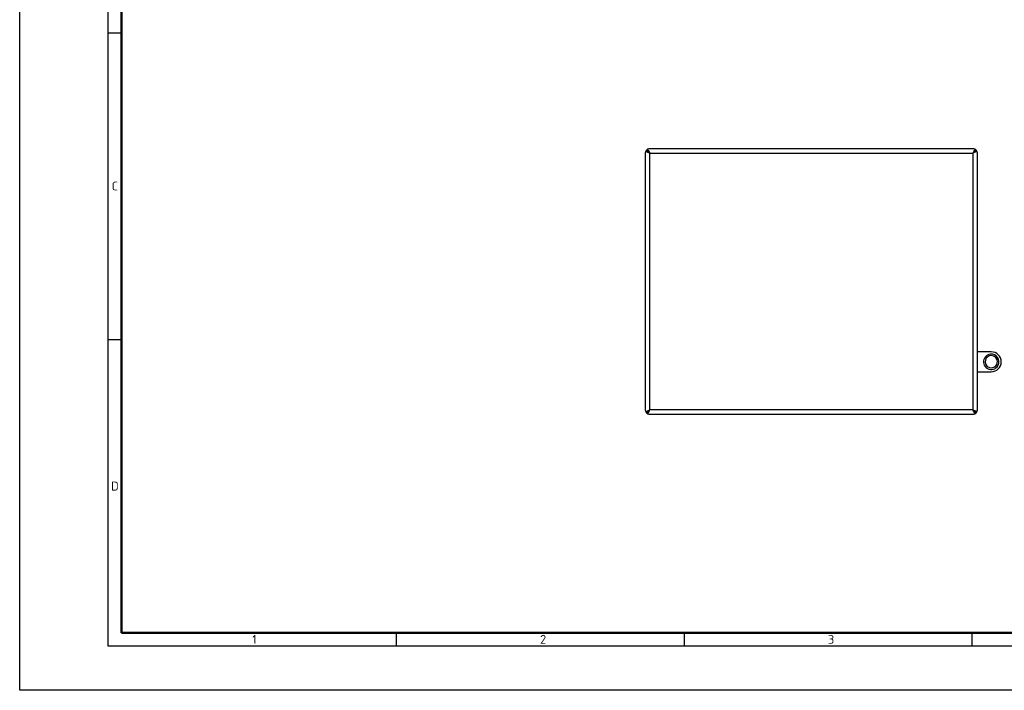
# Model space of a CAD drawing. Header units: millimetres. Extents: x 0 to 1680, y 0 to 1188.
# Tile 1 of 5: x 0 to 889, y 0 to 606. Entities that reach past the tile are written whole.
import ezdxf

# ---------------------------------------------------------------- set-up
doc = ezdxf.new("R2010")
doc.units = ezdxf.units.MM
doc.header["$LTSCALE"] = 4
doc.layers.add('AM_BOR', color=7, linetype='Continuous', lineweight=50)
doc.layers.add('AXES', color=7, linetype='Continuous')
doc.styles.add('Note', font='isocpeur.ttf')

# ---------------------------------------------------------------- blocks, each defined once
blk = doc.blocks.new('MT_ISO_A3')
at = {"layer": 'AM_BOR', "lineweight": 25}
for p, q in [((20, 10), (20, 287)), ((20, 148.5), (23, 148.5)), ((20, 79.25), (23, 79.25)), ((85, 13), (85, 10)), ((150, 13), (150, 10)), ((215, 13), (215, 10)), ((410, 10), (20, 10))]:
    blk.add_line(p, q, dxfattribs=at)
at = {"layer": 'AM_BOR', "lineweight": 50}
for p, q in [((23, 13), (23, 284)), ((407, 13), (23, 13))]:
    blk.add_line(p, q, dxfattribs=at)
at = {"layer": 'Defpoints', "lineweight": 25}
for p, q in [((0, 0), (0, 297)), ((420, 0), (0, 0))]:
    blk.add_line(p, q, dxfattribs=at)
at = {"layer": 'AM_BOR', "lineweight": 25, "char_height": 2, "style": 'Note'}
for s, insert, attachment_point in [('\\fISOCPEUR|b0|i0;\\H2.0000;C', (21.5, 113.87), 5), ('\\fISOCPEUR|b0|i0;\\H2.0000;D', (21.5, 46.12), 5), ('\\fISOCPEUR|b0|i0;\\H2.0000;1', (52.5, 11.5), 4), ('\\fISOCPEUR|b0|i0;\\H2.0000;2', (117.5, 11.5), 4), ('\\fISOCPEUR|b0|i0;\\H2.0000;3', (182.5, 11.5), 4)]:
    blk.add_mtext(s, dxfattribs=dict(at, insert=insert, attachment_point=attachment_point))

msp = doc.modelspace()

# ---------------------------------------------------------------- linework, layer by layer
at = {"color": 7, "linetype": 'Continuous'}
for p, q in [((860.82, 489.2), (569.04, 489.2)), ((564.98, 485.14), (564.98, 253.35)), ((864.88, 253.35), (864.88, 485.14)), ((569.04, 249.3), (860.82, 249.3))]:
    msp.add_line(p, q, dxfattribs=at)
at = {"color": 9, "linetype": 'Continuous'}
for p, q in [((568.98, 485.2), (860.88, 485.2)), ((568.98, 253.3), (568.98, 485.2)), ((860.88, 485.2), (860.88, 253.3)), ((860.88, 253.3), (568.98, 253.3))]:
    msp.add_line(p, q, dxfattribs=at)
at = {"color": 7, "linetype": 'Continuous'}
for centre, start, end in [((569.04, 485.2), 90, 119.16384), ((860.82, 485.2), 60.83616, 90), ((568.98, 485.14), 150.83616, 180), ((568.98, 485.14), 134.427, 150.83616), ((569.04, 485.2), 119.16384, 135.573), ((860.82, 485.2), 44.427, 60.83616), ((860.88, 485.14), 29.16384, 45.573), ((860.88, 485.14), 0, 29.16384), ((568.98, 253.35), 180, 209.16384), ((568.98, 253.35), 209.16384, 225.573), ((569.04, 253.3), 224.427, 240.83616), ((569.04, 253.3), 240.83616, 270), ((860.82, 253.3), 270, 299.16384), ((860.82, 253.3), 299.16384, 315.573), ((860.88, 253.35), 314.427, 330.83616), ((860.88, 253.35), 330.83616, 0)]:
    msp.add_arc(centre, 4, start, end, dxfattribs=at)
for points in [[(565.49, 487.09), (565.68, 486.91), (566.16, 486.57), (567.32, 485.93), (568.3, 485.5), (568.98, 485.2)], [(567.09, 488.69), (567.27, 488.49), (567.61, 488.02), (568.25, 486.85), (568.68, 485.88), (568.98, 485.2)], [(862.77, 488.69), (862.6, 488.49), (862.26, 488.02), (861.61, 486.85), (861.18, 485.88), (860.88, 485.2)], [(864.37, 487.09), (864.18, 486.91), (863.7, 486.57), (862.54, 485.93), (861.56, 485.5), (860.88, 485.2)], [(565.49, 251.4), (565.68, 251.58), (566.16, 251.92), (567.32, 252.56), (568.3, 252.99), (568.98, 253.3)], [(567.09, 249.8), (567.27, 250), (567.61, 250.48), (568.25, 251.64), (568.68, 252.62), (568.98, 253.3)], [(862.77, 249.8), (862.6, 250), (862.26, 250.48), (861.61, 251.64), (861.18, 252.62), (860.88, 253.3)], [(864.37, 251.4), (864.18, 251.58), (863.7, 251.92), (862.54, 252.56), (861.56, 252.99), (860.88, 253.3)]]:
    msp.add_open_spline(points, degree=3, knots=[0, 0, 0, 0, 0.198433, 0.43908, 1, 1, 1, 1], dxfattribs=at)
at = {"color": 3, "linetype": 'Continuous'}
for points in [[(566.18, 488), (566.18, 487.88), (566.22, 487.63), (566.39, 487.27), (566.66, 486.92), (567.15, 486.44), (567.94, 485.86), (568.62, 485.43), (568.98, 485.2)], [(566.18, 488), (566.3, 488), (566.55, 487.96), (566.9, 487.79), (567.25, 487.52), (567.74, 487.03), (568.32, 486.24), (568.75, 485.56), (568.98, 485.2)], [(863.68, 488), (863.56, 488), (863.32, 487.96), (862.96, 487.79), (862.61, 487.52), (862.12, 487.03), (861.54, 486.24), (861.11, 485.56), (860.88, 485.2)], [(863.68, 488), (863.68, 487.88), (863.64, 487.63), (863.47, 487.27), (863.2, 486.92), (862.71, 486.44), (861.92, 485.86), (861.24, 485.43), (860.88, 485.2)], [(566.18, 250.5), (566.18, 250.61), (566.22, 250.86), (566.39, 251.22), (566.66, 251.57), (567.15, 252.05), (567.94, 252.63), (568.62, 253.07), (568.98, 253.3)], [(566.18, 250.5), (566.3, 250.5), (566.55, 250.54), (566.9, 250.71), (567.25, 250.97), (567.74, 251.47), (568.32, 252.25), (568.75, 252.94), (568.98, 253.3)], [(863.68, 250.5), (863.68, 250.61), (863.64, 250.86), (863.47, 251.22), (863.2, 251.57), (862.71, 252.05), (861.92, 252.63), (861.24, 253.07), (860.88, 253.3)], [(863.68, 250.5), (863.56, 250.5), (863.32, 250.54), (862.96, 250.71), (862.61, 250.97), (862.12, 251.47), (861.54, 252.25), (861.11, 252.94), (860.88, 253.3)]]:
    msp.add_open_spline(points, degree=3, knots=[0, 0, 0, 0, 0.086496, 0.180404, 0.286734, 0.407295, 0.687394, 1, 1, 1, 1], dxfattribs=at)
at = {"layer": 'AXES', "color": 7, "linetype": 'Continuous'}
for p, q in [((877.43, 305.75), (864.88, 305.75)), ((864.88, 287.75), (877.43, 287.75))]:
    msp.add_line(p, q, dxfattribs=at)
for radius, start, end in [(7, 319.32013, 139.32013), (9, 270, 90), (7, 139.32013, 319.32013), (5.55, 139.32013, 319.32013), (5.55, 319.32013, 139.32013)]:
    msp.add_arc((877.43, 296.75), radius, start, end, dxfattribs=at)

# ---------------------------------------------------------------- block references
at = {"lineweight": 0, "xscale": 4, "yscale": 4, "zscale": 4}
msp.add_blockref('MT_ISO_A3', (0, 0), dxfattribs=at)

doc.saveas('drawing.dxf')
